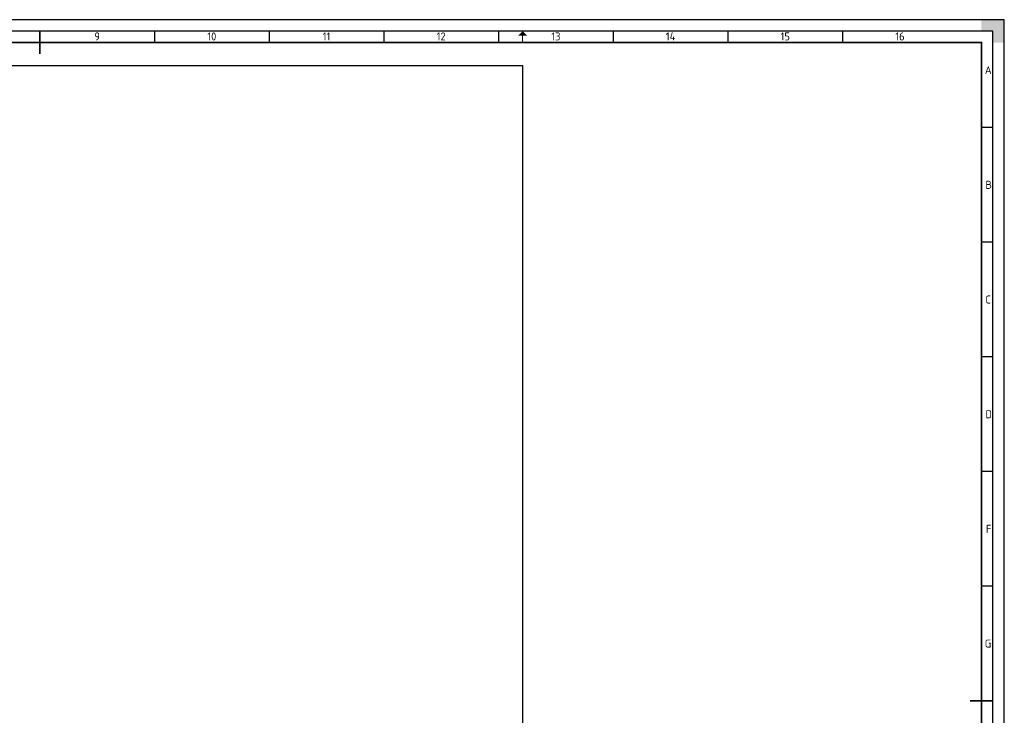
# Paper-space layout 'A1' of a CAD drawing. Header units: metres. Extents: x 0 to 841, y 0 to 594.
# Tile 14 of 14: x 412 to 841, y 291 to 594. Entities that reach past the tile are written whole.
import ezdxf
from ezdxf.enums import TextEntityAlignment as Align

# ---------------------------------------------------------------- set-up
doc = ezdxf.new("R2010")
doc.units = ezdxf.units.M
for name, color, linetype, lineweight in [('X-XX-AL-TEKENBLAD-S @ 1', 7, 'Continuous', 25), ('X-XX-AL-TEKENBLAD_KADER-G', 7, 'Continuous', 25), ('X-XX-AL-TEKENBLAD_KADER_AFSNIJMARKERING-G', 7, 'Continuous', 25), ('X-XX-AL-TEKENBLAD_KADER_CENTERMARKERING-G', 7, 'Continuous', 25), ('X-XX-AL-TEKENBLAD_KADER_ROOSTERVERDELING-G', 7, 'Continuous', 25), ('X-XX-AL-TEKENBLAD_KADER_ROOSTERVERDELING-T35', 7, 'Continuous', 35), ('X-XX-AL-TEKENBLAD_KADER_VOUWMERK-G', 7, 'Continuous', 18)]:
    doc.layers.add(name, color=color, linetype=linetype, lineweight=lineweight)
doc.layers.add('X-XX-AL-TEKENBLAD_VIEWPORTS-G', color=255, linetype='Continuous', lineweight=25, plot=False)
doc.styles.add('NLCS-ISO', font='NLCS-ISO.ttf')

# ---------------------------------------------------------------- blocks, each defined once
blk = doc.blocks.new('SAL-TEKENBLAD_A1-SO')
at = {"layer": 'X-XX-AL-TEKENBLAD_KADER_AFSNIJMARKERING-G'}
blk.add_hatch(color=256, dxfattribs=at).paths.add_polyline_path([(841, 584), (841, 594), (831, 594), (831, 589), (836, 589), (836, 584)])
at = {"layer": 'X-XX-AL-TEKENBLAD_KADER_VOUWMERK-G'}
blk.add_hatch(color=256, dxfattribs=at).paths.add_polyline_path([(633, 587), (631, 589), (629, 587)])
at = {"layer": 'X-XX-AL-TEKENBLAD_KADER-G'}
for p, q in [((841, 594), (0, 594)), ((841, 0), (841, 594))]:
    blk.add_line(p, q, dxfattribs=at)
at = {"layer": 'X-XX-AL-TEKENBLAD_KADER-G', "const_width": 0.7, "flags": 128}
blk.add_lwpolyline([(20, 10), (831, 10), (831, 584), (20, 584)], close=True, dxfattribs=at)
at = {"layer": 'X-XX-AL-TEKENBLAD_KADER_CENTERMARKERING-G', "const_width": 0.7, "flags": 128}
for points in [[(420.5, 589), (420.5, 579)], [(836, 297), (826, 297)]]:
    blk.add_lwpolyline(points, dxfattribs=at)
at = {"layer": 'X-XX-AL-TEKENBLAD_KADER_ROOSTERVERDELING-G'}
for p, q in [((836, 589), (15, 589)), ((470.5, 589), (470.5, 584)), ((520.5, 589), (520.5, 584)), ((570.5, 589), (570.5, 584)), ((620.5, 589), (620.5, 584)), ((670.5, 589), (670.5, 584)), ((720.5, 589), (720.5, 584)), ((770.5, 589), (770.5, 584)), ((836, 5), (836, 589)), ((836, 547), (831, 547)), ((836, 497), (831, 497)), ((836, 447), (831, 447)), ((836, 397), (831, 397)), ((836, 347), (831, 347))]:
    blk.add_line(p, q, dxfattribs=at)
at = {"layer": 'X-XX-AL-TEKENBLAD_KADER_VOUWMERK-G', "flags": 128}
blk.add_lwpolyline([(631, 584), (631, 589)], dxfattribs=at)
at = {"layer": 'X-XX-AL-TEKENBLAD_KADER_ROOSTERVERDELING-T35', "lineweight": 35, "style": 'NLCS-ISO'}
for s, p in [('9', (445.5, 583.9)), ('10', (495.5, 583.9)), ('11', (545.5, 583.9)), ('12', (595.5, 583.9)), ('13', (645.5, 583.9)), ('14', (695.5, 583.9)), ('15', (745.5, 583.9)), ('16', (795.5, 583.9))]:
    blk.add_text(s, height=3.5, dxfattribs=at).set_placement(p, align=Align.BOTTOM_CENTER)
for s, p in [('A', (832.5, 572)), ('B', (832.75, 522)), ('C', (832.75, 472)), ('D', (832.75, 422)), ('F', (833, 372)), ('G', (832.5, 322))]:
    blk.add_text(s, height=3.5, dxfattribs=at).set_placement(p, align=Align.MIDDLE_LEFT)

psp = doc.layouts.new('A1')

# ---------------------------------------------------------------- linework, layer by layer
at = {"layer": 'X-XX-AL-TEKENBLAD_VIEWPORTS-G'}
psp.add_lwpolyline([(30, 574), (631, 574), (631, 20), (30, 20)], close=True, dxfattribs=at)

# ---------------------------------------------------------------- block references
at = {"layer": 'X-XX-AL-TEKENBLAD-S @ 1'}
psp.add_blockref('SAL-TEKENBLAD_A1-SO', (0, 0), dxfattribs=at)

doc.saveas('drawing.dxf')
